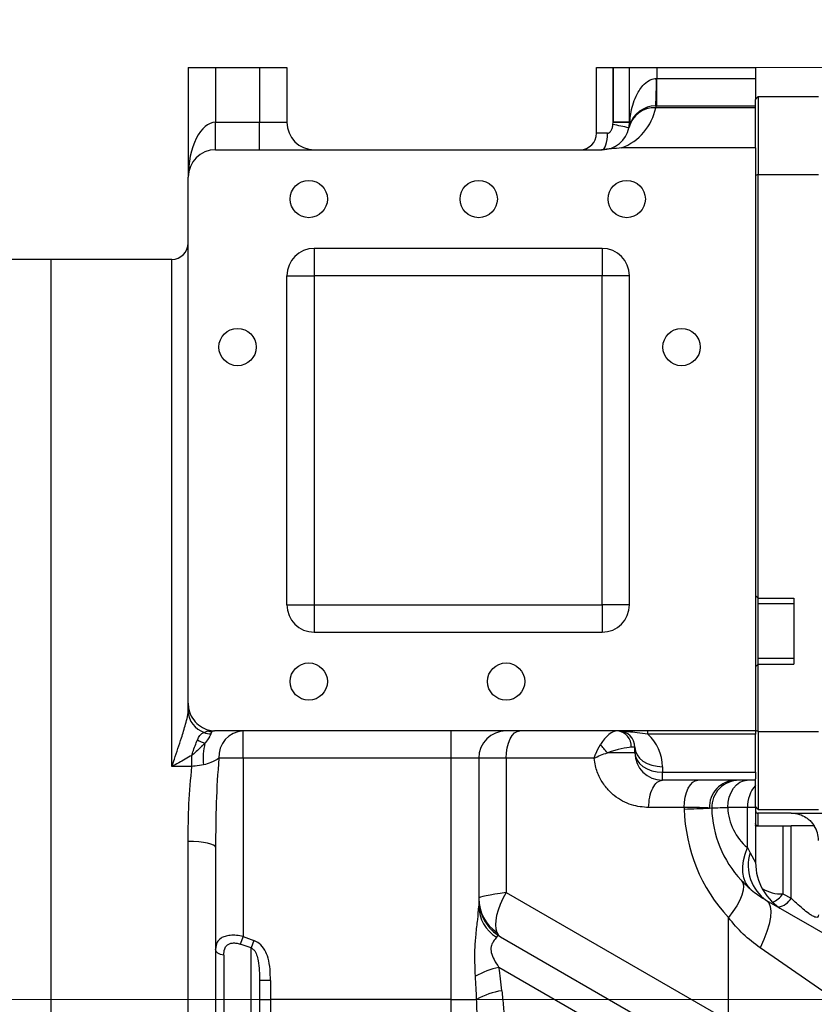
# Model space of a CAD drawing. Header units: millimetres. Extents: x -7 to 844, y 0 to 594.
# Tile 43 of 137: x 261 to 272, y 311 to 325. Entities that reach past the tile are written whole.
import ezdxf

# ---------------------------------------------------------------- set-up
doc = ezdxf.new("R2010")
doc.units = ezdxf.units.MM
doc.styles.add('SLDTEXTSTYLE2', font='HYSWLONGFANGSONG.TTF', dxfattribs={"bigfont": 'bigfont'})
doc.styles.add('SLDTEXTSTYLE3', font='HYSWLONGFANGSONG.TTF')
doc.dimstyles.new('SLDDIMSTYLE1', dxfattribs={"dimtxt": 9.875366, "dimasz": 4.884615, "dimexe": 0, "dimexo": 0.0625, "dimgap": 2.468842, "dimtad": 2, "dimlfac": 13, "dimrnd": 1e-09, "dimzin": 12, "dimdsep": 46, "dimtxsty": 'SLDTEXTSTYLE3', "dimsah": 1, "dimcen": 0.09, "dimadec": 0, "dimazin": 3, "dimtfac": 1, "dimtdec": 3, "dimtofl": 0, "dimtmove": 0, "dimatfit": 3, "dimfxl": 1, "dimfrac": 2, "dimtolj": 1, "dimtzin": 12, "dimarcsym": 0})
doc.dimstyles.new('SLDDIMSTYLE13', dxfattribs={"dimtxt": 9.875366, "dimasz": 4.884615, "dimexe": 0, "dimexo": 0.0625, "dimgap": 2.468842, "dimtad": 0, "dimtih": 1, "dimtoh": 1, "dimlfac": 5, "dimrnd": 1e-09, "dimzin": 12, "dimdsep": 46, "dimtxsty": 'SLDTEXTSTYLE3', "dimblk1": 'NONE', "dimblk2": 'NONE', "dimsah": 1, "dimcen": 0, "dimadec": 0, "dimazin": 3, "dimtfac": 1, "dimtdec": 3, "dimtofl": 0, "dimtmove": 0, "dimatfit": 3, "dimldrblk": 'NONE', "dimfxl": 1, "dimfrac": 2, "dimtolj": 1, "dimtzin": 12, "dimarcsym": 0})
doc.dimstyles.new('SLDDIMSTYLE14', dxfattribs={"dimtxt": 9.875366, "dimasz": 4.884615, "dimexe": 0, "dimexo": 0.0625, "dimgap": 2.468842, "dimtad": 0, "dimtih": 1, "dimtoh": 1, "dimlfac": 5, "dimrnd": 1e-09, "dimzin": 12, "dimdsep": 46, "dimtxsty": 'SLDTEXTSTYLE3', "dimblk1": 'NONE', "dimblk2": 'NONE', "dimsah": 1, "dimcen": 0, "dimadec": 0, "dimazin": 3, "dimtfac": 1, "dimtdec": 3, "dimtmove": 0, "dimatfit": 3, "dimldrblk": 'NONE', "dimfxl": 1, "dimfrac": 2, "dimtolj": 1, "dimtzin": 12, "dimarcsym": 0})
doc.dimstyles.new('SLDDIMSTYLE15', dxfattribs={"dimtxt": 9.875366, "dimasz": 4.884615, "dimexe": 0, "dimexo": 0.0625, "dimgap": 2.468842, "dimtad": 0, "dimtih": 1, "dimtoh": 1, "dimlfac": 5, "dimrnd": 1e-09, "dimzin": 12, "dimdsep": 46, "dimtxsty": 'SLDTEXTSTYLE3', "dimblk1": 'NONE', "dimblk2": 'NONE', "dimsah": 1, "dimcen": 0, "dimadec": 0, "dimazin": 3, "dimtfac": 1, "dimtdec": 3, "dimtmove": 0, "dimatfit": 3, "dimldrblk": 'NONE', "dimfxl": 1, "dimfrac": 2, "dimtolj": 1, "dimtzin": 12, "dimarcsym": 0})
doc.dimstyles.new('SLDDIMSTYLE2', dxfattribs={"dimtxt": 8.4646, "dimasz": 4.884615, "dimexe": 0, "dimexo": 0.0625, "dimgap": 2.11615, "dimtad": 2, "dimlfac": 13, "dimrnd": 1e-09, "dimzin": 12, "dimdsep": 46, "dimtxsty": 'SLDTEXTSTYLE3', "dimsah": 1, "dimcen": 0.09, "dimadec": 0, "dimazin": 3, "dimtfac": 1, "dimtdec": 3, "dimtofl": 0, "dimtmove": 0, "dimatfit": 3, "dimfxl": 1, "dimfrac": 2, "dimtolj": 1, "dimtzin": 12, "dimarcsym": 0})
doc.dimstyles.new('SLDDIMSTYLE8', dxfattribs={"dimtxt": 9.875366, "dimasz": 4.884615, "dimexe": 0, "dimexo": 0.0625, "dimgap": 2.468842, "dimtad": 0, "dimtih": 1, "dimtoh": 1, "dimlfac": 3, "dimrnd": 1e-09, "dimzin": 12, "dimdsep": 46, "dimtxsty": 'SLDTEXTSTYLE3', "dimblk1": 'NONE', "dimblk2": 'NONE', "dimsah": 1, "dimcen": 0, "dimadec": 0, "dimazin": 3, "dimtol": 1, "dimtp": 0.015, "dimtfac": 1, "dimtdec": 3, "dimtmove": 0, "dimatfit": 3, "dimldrblk": 'NONE', "dimfxl": 1, "dimfrac": 2, "dimtolj": 1, "dimtzin": 12, "dimarcsym": 0})

# ---------------------------------------------------------------- blocks, each defined once
blk = doc.blocks.new('_D_1')
at = {"color": 7, "linetype": 'Continuous', "lineweight": 18}
for p, q in [((280.678, 393.721), (61.134, 393.721)), ((62.134, 126.875), (62.134, 393.721)), ((197.046, 126.875), (61.134, 126.875))]:
    blk.add_line(p, q, dxfattribs=at)
for points in [[(62.134, 393.721), (61.382, 388.836), (62.885, 388.836)], [(62.134, 126.875), (62.885, 131.759), (61.382, 131.759)]]:
    blk.add_solid(points, dxfattribs=at)
at = {"color": 7, "linetype": 'Continuous', "lineweight": 18, "insert": (50.196, 251.655), "char_height": 9.2604, "attachment_point": 1, "rotation": 90, "style": 'SLDTEXTSTYLE3'}
blk.add_mtext('3469', dxfattribs=at)
blk = doc.blocks.new('_D_6')
at = {"color": 7, "linetype": 'Continuous', "lineweight": 18}
for p, q in [((280.678, 393.721), (82.321, 393.721)), ((83.321, 393.721), (83.321, 158.336)), ((275.155, 158.336), (82.321, 158.336))]:
    blk.add_line(p, q, dxfattribs=at)
for points in [[(83.321, 393.721), (82.569, 388.836), (84.072, 388.836)], [(83.321, 158.336), (84.072, 163.221), (82.569, 163.221)]]:
    blk.add_solid(points, dxfattribs=at)
at = {"color": 7, "linetype": 'Continuous', "lineweight": 18, "insert": (71.383, 267.385), "char_height": 9.2604, "attachment_point": 1, "rotation": 90, "style": 'SLDTEXTSTYLE3'}
blk.add_mtext('3060', dxfattribs=at)
blk = doc.blocks.new('_D_10')
at = {"color": 7, "linetype": 'Continuous', "lineweight": 18}
for p, q in [((183.755, 319.798), (183.755, 341.625)), ((280.678, 300.759), (280.678, 341.625)), ((183.755, 340.625), (280.678, 340.625))]:
    blk.add_line(p, q, dxfattribs=at)
for points in [[(183.755, 340.625), (188.639, 339.873), (188.639, 341.376)], [(280.678, 340.625), (275.793, 341.376), (275.793, 339.873)]]:
    blk.add_solid(points, dxfattribs=at)
at = {"color": 7, "linetype": 'Continuous', "lineweight": 18, "insert": (224.808, 350.857), "char_height": 7.9375, "attachment_point": 1, "style": 'SLDTEXTSTYLE3'}
blk.add_mtext('1260', dxfattribs=at)
blk = doc.blocks.new('_D_14')
at = {"color": 7, "linetype": 'Continuous', "lineweight": 18}
for p, q in [((270.947, 324.028), (409.462, 324.028)), ((408.462, 324.028), (408.462, 310.952)), ((258.193, 310.952), (409.462, 310.952))]:
    blk.add_line(p, q, dxfattribs=at)
for points in [[(408.462, 324.028), (407.71, 319.144), (409.213, 319.144)], [(408.462, 310.952), (409.213, 315.836), (407.71, 315.836)]]:
    blk.add_solid(points, dxfattribs=at)
at = {"color": 7, "linetype": 'Continuous', "lineweight": 18, "insert": (398.23, 311.934), "char_height": 7.9375, "attachment_point": 1, "rotation": 90, "style": 'SLDTEXTSTYLE3'}
blk.add_mtext('170', dxfattribs=at)
blk = doc.blocks.new('_D_15')
at = {"color": 7, "linetype": 'Continuous', "lineweight": 18}
for p, q in [((258.193, 310.952), (409.462, 310.952)), ((408.462, 310.952), (408.462, 295.567)), ((285.87, 295.567), (409.462, 295.567))]:
    blk.add_line(p, q, dxfattribs=at)
for points in [[(408.462, 310.952), (407.71, 306.067), (409.213, 306.067)], [(408.462, 295.567), (409.213, 300.452), (407.71, 300.452)]]:
    blk.add_solid(points, dxfattribs=at)
at = {"color": 7, "linetype": 'Continuous', "lineweight": 18, "insert": (398.23, 297.703), "char_height": 7.9375, "attachment_point": 1, "rotation": 90, "style": 'SLDTEXTSTYLE3'}
blk.add_mtext('200', dxfattribs=at)
blk = doc.blocks.new('_D_28')
at = {"color": 7, "linetype": 'Continuous', "lineweight": 18}
blk.add_line((754.604, 285.289), (748.254, 285.289), dxfattribs=at)
at = {"color": 7, "linetype": 'Continuous', "lineweight": 18, "char_height": 9.2604, "attachment_point": 1}
for s, insert, style in [('10H7深15', (669.173, 320.457), 'SLDTEXTSTYLE2'), ('%%c', (657.557, 320.457), 'SLDTEXTSTYLE3'), ('Depth 15', (665.328, 308.23), 'SLDTEXTSTYLE3')]:
    blk.add_mtext(s, dxfattribs=dict(at, insert=insert, style=style))
blk = doc.blocks.new('_None')
blk = doc.blocks.new('_D_45')
at = {"color": 7, "linetype": 'Continuous', "lineweight": 18}
blk.add_line((521.285, 333.673), (471.743, 333.673), dxfattribs=at)
at = {"color": 7, "linetype": 'Continuous', "lineweight": 18, "char_height": 9.2604, "attachment_point": 1}
for s, insert, style in [('H8通', (502.411, 345.611), 'SLDTEXTSTYLE2'), ('%%c', (482.152, 345.611), 'SLDTEXTSTYLE3'), ('2-', (471.743, 345.611), 'SLDTEXTSTYLE3'), ('30', (493.768, 345.611), 'SLDTEXTSTYLE3')]:
    blk.add_mtext(s, dxfattribs=dict(at, insert=insert, style=style))
blk = doc.blocks.new('_D_46')
at = {"color": 7, "linetype": 'Continuous', "lineweight": 18}
blk.add_line((688.896, 334.435), (722.792, 334.435), dxfattribs=at)
at = {"color": 7, "linetype": 'Continuous', "lineweight": 18, "attachment_point": 1}
for s, insert, char_height, style in [('通', (714.149, 346.373), 9.26, 'SLDTEXTSTYLE2'), ('8-', (690.483, 346.373), 9.2604, 'SLDTEXTSTYLE3'), ('M20', (700.893, 346.373), 9.2604, 'SLDTEXTSTYLE3')]:
    blk.add_mtext(s, dxfattribs=dict(at, insert=insert, char_height=char_height, style=style))
blk = doc.blocks.new('_D_55')
at = {"color": 7, "linetype": 'Continuous', "lineweight": 18}
blk.add_line((512.91, 531.632), (472.011, 531.632), dxfattribs=at)
at = {"color": 7, "linetype": 'Continuous', "lineweight": 18, "attachment_point": 1}
for s, insert, char_height, style in [('通', (502.68, 543.569), 9.26, 'SLDTEXTSTYLE2'), ('%%c', (482.421, 543.569), 9.2604, 'SLDTEXTSTYLE3'), ('8-', (472.011, 543.569), 9.2604, 'SLDTEXTSTYLE3'), ('22', (494.037, 543.569), 9.2604, 'SLDTEXTSTYLE3')]:
    blk.add_mtext(s, dxfattribs=dict(at, insert=insert, char_height=char_height, style=style))

msp = doc.modelspace()

# ---------------------------------------------------------------- linework, layer by layer
at = {"color": 7, "linetype": 'Continuous', "lineweight": 25}
for p, q in [((262.985349, 324.028446), (263.369965, 324.028446)), ((262.985349, 324.028446), (262.985349, 322.489984)), ((263.369965, 324.028446), (263.369965, 323.259215)), ((263.369965, 324.028446), (263.985349, 324.028446)), ((263.985349, 324.028446), (264.369965, 324.028446)), ((263.985349, 324.028446), (263.985349, 323.259215)), ((264.369965, 324.028446), (264.369965, 323.259215)), ((268.716111, 323.105369), (268.716111, 324.028446)), ((268.716111, 324.028446), (268.94688, 324.028446)), ((268.94688, 324.028446), (268.94688, 323.257676)), ((268.94688, 324.028446), (268.946888, 324.028446)), ((268.946888, 323.259215), (268.946888, 324.028446)), ((268.946888, 324.028446), (269.177657, 324.028446)), ((269.177657, 323.259215), (269.177657, 324.028446)), ((269.177657, 324.028446), (269.562273, 324.028446)), ((269.562273, 324.028446), (269.562273, 323.874599)), ((269.562273, 324.028446), (270.94688, 324.028446)), ((270.94688, 324.028446), (270.94688, 323.874599)), ((269.554502, 323.874599), (269.562273, 323.874599)), ((269.562273, 323.489984), (269.562273, 323.874599)), ((269.562273, 323.874599), (270.94688, 323.874599)), ((270.94688, 323.874599), (270.94688, 323.580753)), ((270.985342, 323.619224), (270.946879, 323.580766)), ((270.94688, 323.222371), (270.94688, 323.580767)), ((270.985343, 323.619215), (271.831495, 323.619215)), ((269.546731, 323.489984), (269.546731, 323.464438)), ((269.546731, 323.489984), (270.94688, 323.489984)), ((270.94688, 323.464438), (269.546731, 323.464438)), ((263.369965, 322.874599), (263.369965, 323.259215)), ((263.369965, 323.259215), (263.985349, 323.259215)), ((263.985349, 322.874599), (263.985349, 323.259215)), ((263.985349, 323.259215), (264.369965, 323.259215)), ((269.177657, 323.259215), (268.946888, 323.259215)), ((268.94533, 323.228446), (268.94688, 323.257676)), ((269.177638, 323.255369), (268.94688, 323.257676)), ((270.94688, 322.899424), (270.94688, 323.222371)), ((268.869961, 323.105369), (268.716111, 323.105369)), ((263.369965, 322.874599), (268.786117, 322.874599)), ((270.94688, 322.899424), (269.066823, 322.899424)), ((270.94688, 322.899424), (270.94688, 314.720753)), ((262.985349, 315.108389), (262.985349, 322.489984)), ((270.985342, 322.527369), (270.94688, 322.514099)), ((270.985342, 316.580753), (270.985342, 322.527369)), ((270.985342, 322.527369), (271.831497, 322.527361)), ((268.793042, 321.489984), (264.75458, 321.489984)), ((264.75458, 321.489984), (264.75458, 321.105369)), ((268.793042, 321.489984), (268.793042, 321.105369)), ((261.062273, 321.336138), (259.75458, 321.336138)), ((262.75458, 321.336138), (261.062273, 321.336138)), ((261.062273, 300.566907), (261.062273, 321.336138)), ((264.369965, 316.489984), (264.369965, 321.105369)), ((264.369965, 321.105369), (264.75458, 321.105369)), ((268.793042, 321.105369), (264.75458, 321.105369)), ((264.75458, 321.105369), (264.75458, 316.489984)), ((268.793042, 316.489984), (268.793042, 321.105369)), ((269.177657, 321.105369), (268.793042, 321.105369)), ((269.177657, 316.489984), (269.177657, 321.105369)), ((264.369965, 316.489984), (264.75458, 316.489984)), ((264.75458, 316.489984), (264.75458, 316.105369)), ((264.75458, 316.489984), (268.793042, 316.489984)), ((269.177657, 316.489984), (268.793042, 316.489984)), ((268.793042, 316.489984), (268.793042, 316.105369)), ((270.985342, 316.580753), (270.94688, 316.619215)), ((270.985342, 316.580753), (271.485342, 316.580753)), ((270.985342, 316.50383), (270.985342, 316.580753)), ((270.985342, 315.734599), (270.985342, 316.50383)), ((271.485342, 316.50383), (270.985342, 316.50383)), ((271.485342, 316.580753), (271.485342, 315.657676)), ((264.75458, 316.105369), (268.793042, 316.105369)), ((271.485342, 315.734599), (270.985342, 315.734599)), ((270.985342, 315.657676), (270.985342, 315.734599)), ((270.985342, 315.657676), (270.94688, 315.619215)), ((270.985347, 314.711067), (270.985342, 315.657676)), ((270.985342, 315.657676), (271.485342, 315.657676)), ((262.985349, 314.995192), (262.985349, 315.108389)), ((263.207313, 314.699302), (263.258547, 314.721455)), ((263.317514, 314.710827), (263.303243, 314.680081)), ((263.32539, 314.723386), (263.356443, 314.720994)), ((263.343238, 314.719954), (263.352481, 314.720745)), ((263.356437, 314.720753), (263.352481, 314.720745)), ((263.369965, 314.720753), (263.356437, 314.720753)), ((270.94688, 314.720753), (263.369965, 314.720753)), ((263.75458, 314.336138), (263.75458, 314.720753)), ((266.677657, 314.336138), (266.677657, 314.720753)), ((269.435191, 314.675693), (269.435191, 314.720753)), ((270.985342, 314.711066), (270.946879, 314.724337)), ((270.94688, 314.720753), (270.94688, 314.675693)), ((270.985343, 314.711067), (271.831495, 314.711061)), ((270.94688, 314.675693), (269.435191, 314.675693)), ((270.94688, 314.141097), (270.94688, 314.675693)), ((269.25458, 314.489984), (269.203052, 314.489984)), ((269.25458, 314.413061), (269.25458, 314.489984)), ((263.037261, 314.22105), (263.037261, 314.377003)), ((263.75458, 314.336138), (263.414533, 314.336138)), ((263.75458, 314.336138), (263.75458, 311.837327)), ((266.677657, 314.336138), (263.75458, 314.336138)), ((267.062273, 314.336138), (266.677657, 314.336138)), ((266.677657, 310.951523), (266.677657, 314.336138)), ((267.062273, 314.336138), (267.062273, 312.261676)), ((267.446888, 314.336138), (267.062273, 314.336138)), ((267.446888, 314.336138), (267.446888, 312.45269)), ((268.681513, 314.336138), (267.446888, 314.336138)), ((263.037261, 314.22105), (262.75458, 314.22105)), ((269.639196, 314.21802), (269.639196, 314.141097)), ((269.639196, 314.141097), (270.94688, 314.141097)), ((269.639196, 314.028446), (269.639196, 314.141097)), ((270.94688, 314.141097), (270.94688, 314.048002)), ((270.94688, 314.028446), (269.639196, 314.028446)), ((270.94688, 313.657674), (270.94688, 314.048002)), ((269.946901, 313.64383), (269.446888, 313.64383)), ((270.331736, 313.633713), (270.299462, 313.637184)), ((270.834237, 313.64383), (270.557105, 313.64383)), ((270.834237, 313.082451), (270.834237, 313.64383)), ((270.94688, 313.64383), (270.834237, 313.64383)), ((270.985342, 313.619215), (270.94688, 313.657676)), ((270.94688, 313.64383), (270.94688, 313.396138)), ((270.985342, 313.619215), (271.831497, 313.619209)), ((271.446888, 313.566907), (270.977649, 313.566907)), ((270.946888, 313.395794), (270.946888, 312.874599)), ((271.331503, 313.388446), (271.331503, 312.432354)), ((271.331503, 313.388446), (271.446888, 313.388446)), ((271.446888, 312.374169), (271.446888, 313.388446)), ((262.985349, 302.305094), (262.985349, 313.169587)), ((263.369965, 313.087437), (263.369965, 302.625332)), ((270.834237, 313.082451), (270.869865, 313.008007)), ((270.869865, 313.008007), (270.946888, 312.874599)), ((267.446888, 312.45269), (270.566514, 310.651573)), ((271.331503, 312.432354), (271.446888, 312.374169)), ((271.100435, 312.341834), (272.874206, 311.317746)), ((270.566514, 310.651573), (270.566514, 312.100368)), ((263.75458, 311.837327), (263.715713, 311.729672)), ((263.75458, 311.837327), (263.907827, 311.78166)), ((267.369965, 311.830928), (272.630192, 308.793934)), ((263.869665, 311.677267), (263.715713, 311.729672)), ((263.907827, 311.78166), (263.869665, 311.677267)), ((263.869665, 310.191477), (263.869665, 311.677267)), ((272.489591, 310.651573), (271.011448, 311.67566)), ((263.484058, 311.573259), (263.484058, 310.292277)), ((271.032438, 309.272282), (267.345868, 311.400724)), ((263.985349, 311.218955), (263.985349, 310.670812)), ((264.139196, 311.218955), (263.985349, 311.218955)), ((264.139196, 311.218955), (264.139196, 310.951523)), ((263.985349, 310.951523), (264.139196, 310.951523)), ((264.139196, 310.951523), (264.139196, 310.67534)), ((266.677657, 310.951523), (264.139196, 310.951523)), ((266.677657, 310.951523), (267.032513, 310.951523))]:
    msp.add_line(p, q, dxfattribs=at)
at = {"color": 8, "linetype": 'Continuous', "lineweight": 25}
for p, q in [((262.75458, 314.22105), (262.75458, 321.336138)), ((266.677657, 306.755364), (266.677657, 310.951523))]:
    msp.add_line(p, q, dxfattribs=at)
at = {"color": 7, "linetype": 'Continuous', "lineweight": 25, "flags": 128}
for points in [[(268.793042, 322.874599), (268.808048, 322.879034), (268.822477, 322.892166), (268.835776, 322.913491), (268.847432, 322.94219), (268.856998, 322.97716), (268.864106, 323.017057), (268.868483, 323.060348), (268.869961, 323.105369)], [(267.446888, 314.336138), (267.450583, 314.411173), (267.461526, 314.483324), (267.479298, 314.549819), (267.503214, 314.608102), (267.532355, 314.655934), (267.565603, 314.691476), (267.601678, 314.713363), (267.639196, 314.720753)], [(269.25458, 314.489984), (269.26197, 314.436926), (269.283857, 314.385908), (269.3194, 314.338889), (269.367231, 314.297676), (269.425515, 314.263854), (269.49201, 314.238722), (269.564161, 314.223246), (269.639196, 314.21802)], [(269.25458, 314.413061), (269.26197, 314.360003), (269.283857, 314.308985), (269.3194, 314.261966), (269.367231, 314.220753), (269.425515, 314.186931), (269.49201, 314.161799), (269.564161, 314.146323), (269.639196, 314.141097)], [(269.946901, 313.64383), (269.950596, 313.718865), (269.961539, 313.791016), (269.97931, 313.857511), (270.003226, 313.915794), (270.032368, 313.963626), (270.065615, 313.999168), (270.101691, 314.021055), (270.139208, 314.028446)], [(270.557105, 313.64383), (270.562331, 313.718865), (270.577807, 313.791016), (270.60294, 313.857511), (270.636762, 313.915794), (270.677974, 313.963626), (270.724993, 313.999168), (270.776012, 314.021055), (270.829069, 314.028446)], [(270.946888, 313.395794), (270.946888, 313.395794)], [(263.369965, 313.087437), (263.362575, 313.103464), (263.340688, 313.118875), (263.305145, 313.133077), (263.257314, 313.145526), (263.19903, 313.155743), (263.132535, 313.163334), (263.060384, 313.168009), (262.985349, 313.169587)], [(270.886664, 312.490722), (270.841778, 312.537478), (270.807054, 312.594558), (270.78315, 312.660882), (270.770519, 312.735192), (270.769399, 312.816082), (270.779813, 312.902017), (270.801563, 312.991372), (270.834237, 313.082451)], [(270.744487, 312.624972), (270.766844, 312.588406), (270.776143, 312.540944), (270.772175, 312.483647), (270.755029, 312.417793), (270.725089, 312.344853), (270.683021, 312.266455), (270.629767, 312.184349), (270.566514, 312.100368)], [(271.100435, 312.341834), (271.133457, 312.309635), (271.154128, 312.258688), (271.161837, 312.190499), (271.156357, 312.107085), (271.137848, 312.010913), (271.106859, 311.904827), (271.064306, 311.791963), (271.011448, 311.67566)], [(263.484058, 311.573259), (263.460371, 311.577887), (263.438381, 311.584564), (263.418674, 311.593111), (263.401777, 311.603299), (263.388143, 311.614857), (263.378135, 311.627475), (263.372021, 311.640816), (263.369965, 311.654523)]]:
    msp.add_lwpolyline(points, dxfattribs=at)
at = {"color": 7, "linetype": 'Continuous', "lineweight": 25}
for centre in [(264.677649, 322.182292), (267.062265, 322.182292), (269.139188, 322.182292), (263.677649, 320.105369), (269.908419, 320.105369), (264.677649, 315.413061), (267.44688, 315.413061)]:
    msp.add_circle(centre, 0.261538, dxfattribs=at)
at = {"color": 7, "linetype": 'Continuous', "lineweight": 18}
for centre, radius, start, end in [((280.677657, 210.182292), 183.538462, 30, 171.45435339), ((354.464036, 253.210041), 98.135872, 20.78106045, 194.20803626)]:
    msp.add_arc(centre, radius, start, end, dxfattribs=at)
at = {"color": 7, "linetype": 'Continuous', "lineweight": 25}
for centre, radius, start, end in [((264.789549, 323.778485), 4.765922, 356.52953, 1.1555653), ((268.793042, 323.618284), 0.769231, 290.8495409, 348.463041), ((269.526319, 323.098965), 0.366043, 86.8032474, 166.8416907), ((269.546731, 323.105369), 0.384615, 90, 163.6564727), ((269.52289, 323.102577), 0.362645, 86.2306306, 162.1731867), ((264.75458, 323.259215), 0.384615, 180, 270), ((268.793042, 323.259215), 0.153846, 359.4270398, 0), ((268.793042, 323.259215), 0.384615, 348.463041, 0), ((268.928889, 323.285853), 0.259049, 343.8040129, 7.9824546), ((268.793042, 323.259215), 0.384615, 270, 348.463041), ((260.489556, 281.518459), 42.558467, 78.2312296, 78.5398662), ((269.546731, 323.105369), 0.384615, 163.6564727, 168.463041), ((268.485342, 323.105369), 0.230769, 270, 0), ((263.369965, 322.489984), 0.384615, 90, 180), ((262.75458, 321.566907), 0.230769, 270, 0), ((264.75458, 321.105369), 0.384615, 90, 180), ((268.793042, 321.105369), 0.384615, 0, 90), ((264.75458, 316.489984), 0.384615, 180, 270), ((268.793042, 316.489984), 0.384615, 270, 0), ((263.313111, 315.009866), 0.32809, 182.563445, 251.1878806), ((263.287327, 314.849641), 0.170306, 241.9770003, 275.3624419), ((263.313905, 314.859706), 0.148922, 248.1779703, 271.3886832), ((263.355726, 314.643941), 0.077032, 99.3292543, 119.7391514), ((263.778325, 314.357131), 0.364397, 93.7361347, 183.3026853), ((267.446888, 314.336138), 0.384615, 90, 180), ((268.986545, 314.504407), 0.216986, 356.188739, 85.5980503), ((269.023811, 314.489984), 0.230769, 0, 90), ((263.312978, 314.896709), 0.358999, 236.7026102, 255.1344426), ((269.023811, 314.21802), 0.615385, 0, 48.0491399), ((264.050459, 314.335779), 0.856726, 165.5387585, 186.2070852), ((269.639196, 314.413061), 0.384615, 180, 270), ((270.676344, 313.65139), 0.37715, 91.2779505, 182.1586808), ((270.716218, 313.64383), 0.384615, 90, 181.5072514), ((271.283642, 313.657635), 0.449618, 138.503548, 181.7594428), ((270.946899, 313.645683), 1, 180.1061427, 181.2487052), ((269.622219, 326.911307), 13.291389, 271.4007761, 272.9206874), ((272.254281, 313.67418), 2.307692, 181.2487052, 222.9989904), ((271.869665, 313.67418), 1.538462, 181.5072514, 222.9989904), ((271.325737, 313.67418), 0.769231, 182.2612033, 230.2863863), ((271.446888, 313.182292), 0.384615, 0, 32.4117544), ((271.446866, 312.834725), 0.602459, 163.2842337, 234.898319), ((271.716119, 312.874599), 0.769231, 180.0758807, 240), ((267.642676, 312.374382), 0.580417, 180.3984202, 235.9159105), ((267.677657, 312.363867), 0.615385, 180, 240), ((267.587484, 312.272275), 0.525318, 181.156037, 238.0541572), ((267.562728, 310.318622), 1.103619, 101.3322623, 119.6575433), ((267.528965, 310.093379), 0.9914, 98.2248963, 120.0502145)]:
    msp.add_arc(centre, radius, start, end, dxfattribs=at)
at = {"color": 8, "linetype": 'Continuous', "lineweight": 25}
for centre, radius, start, end in [((271.314831, 312.961847), 0.529755, 238.6255675, 271.8035018), ((271.048224, 312.640595), 0.351584, 293.0803391, 323.6800529), ((271.213029, 312.514379), 0.272669, 282.1109671, 329.0553884)]:
    msp.add_arc(centre, radius, start, end, dxfattribs=at)
at = {"color": 7, "linetype": 'Continuous', "lineweight": 25}
for centre, major_axis, ratio, start_param, end_param in [((263.369965, 322.489984), (0, 0.769231), 0.5, 0, 1.570796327), ((268.869965, 314.336138), (0.167068, 0.377733), 0.433570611, 0.18946502, 1.236654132), ((268.869965, 314.336138), (0.383833, 0.137868), 0.177868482, 0.459797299, 1.506987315), ((267.831503, 312.45269), (0.769214, 0.082654), 0.061100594, 2.087829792, 3.135027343), ((267.831503, 312.45269), (0.470236, 0.615467), 0.413835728, 1.877033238, 2.924230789), ((267.677657, 311.209166), (-0.356606, 0.63055), 0.180389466, 5.986122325, 6.410000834), ((267.677657, 312.541513), (0.296274, 0.716216), 0.352394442, 2.824146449, 3.09506497), ((266.464511, 307.70877), (0.366763, 4.899193), 0.189891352, 5.483879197, 5.579985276), ((266.677657, 307.585711), (0.136699, 4.899678), 0.073372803, 5.471711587, 5.567817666)]:
    msp.add_ellipse(centre, major_axis=major_axis, ratio=ratio, start_param=start_param, end_param=end_param, dxfattribs=at)
for points, knots in [([(269.185428, 323.321827), (269.18835, 323.340177), (269.204084, 323.43899), (269.250086, 323.600357), (269.34342, 323.76177), (269.435213, 323.842825), (269.505384, 323.871452), (269.540962, 323.873732), (269.554502, 323.874599)], [0, 0, 0, 0, 0.085311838, 0.459396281, 0.710087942, 0.863651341, 0.948109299, 1, 1, 1, 1]), ([(269.177657, 323.259215), (269.177677, 323.259408), (269.177742, 323.260056), (269.178417, 323.266553), (269.180512, 323.285685), (269.183219, 323.305587), (269.185428, 323.321827)], [0, 0, 0, 0, 0.083316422, 0.27859641, 0.411314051, 1, 1, 1, 1]), ([(268.869961, 323.105369), (268.874718, 323.105885), (268.883276, 323.106814), (268.897179, 323.11443), (268.908105, 323.124841), (268.922459, 323.14464), (268.936032, 323.175461), (268.942933, 323.206993), (268.945006, 323.225551), (268.94533, 323.228446)], [0, 0, 0, 0, 0.095634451, 0.17202956, 0.306180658, 0.384172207, 0.64185099, 0.944136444, 1, 1, 1, 1]), ([(269.066823, 322.899424), (269.020023, 322.895802), (268.926364, 322.888554), (268.832886, 322.879253), (268.786117, 322.874599)], [0, 0, 0, 0, 0.4996766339, 1, 1, 1, 1]), ([(268.786117, 322.874599), (268.788188, 322.874599), (268.790525, 322.874599), (268.792785, 322.874599), (268.793042, 322.874599)], [0, 0, 0, 0, 0.886399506, 1, 1, 1, 1]), ([(262.985349, 315.108389), (262.987335, 315.078997), (262.992265, 315.006049), (263.039634, 314.896815), (263.126967, 314.799388), (263.228224, 314.741444), (263.297845, 314.728505), (263.32539, 314.723386)], [0, 0, 0, 0, 0.157395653, 0.390647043, 0.621560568, 0.850276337, 1, 1, 1, 1]), ([(262.75458, 314.22105), (262.754746, 314.221518), (262.766887, 314.255901), (262.812863, 314.387051), (262.87969, 314.583664), (262.942385, 314.78524), (262.970064, 314.892962), (262.982179, 314.953943), (262.983999, 314.977616), (262.985349, 314.995192)], [0, 0, 0, 0, 0.0018755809, 0.1376105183, 0.5212241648, 0.7640514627, 0.8954049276, 0.9223413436, 1, 1, 1, 1]), ([(263.115893, 314.596646), (263.126506, 314.617236), (263.14235, 314.647976), (263.174179, 314.683523), (263.194284, 314.693097), (263.207313, 314.699302)], [0, 0, 0, 0, 0.416520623, 0.62184711, 1, 1, 1, 1]), ([(263.258547, 314.721455), (263.263039, 314.7221), (263.274008, 314.723676), (263.294909, 314.724344), (263.314883, 314.723716), (263.32539, 314.723386)], [0, 0, 0, 0, 0.247444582, 0.604117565, 1, 1, 1, 1]), ([(263.343238, 314.719954), (263.337705, 314.719192), (263.325269, 314.717478), (263.320282, 314.713201), (263.317514, 314.710827)], [0, 0, 0, 0, 0.444988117, 1, 1, 1, 1]), ([(269.435191, 314.675693), (269.384954, 314.681605), (269.292463, 314.692489), (269.179591, 314.705759), (269.108637, 314.714196), (269.069325, 314.718371), (269.047202, 314.720073), (269.033605, 314.720641), (269.02726, 314.72075), (269.024138, 314.720753), (269.023811, 314.720753)], [0, 0, 0, 0, 0.343834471, 0.633022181, 0.795333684, 0.887513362, 0.948818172, 0.974786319, 0.997362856, 1, 1, 1, 1]), ([(263.037261, 314.377003), (263.037363, 314.377354), (263.037869, 314.379107), (263.039411, 314.384416), (263.044064, 314.400213), (263.066499, 314.474249), (263.093251, 314.540541), (263.115893, 314.596646)], [0, 0, 0, 0, 0.004623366, 0.0230409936, 0.069814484, 0.2127496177, 1, 1, 1, 1]), ([(263.303243, 314.680081), (263.299756, 314.669563), (263.295426, 314.6565), (263.275403, 314.622451), (263.252417, 314.589505), (263.228317, 314.55911), (263.220876, 314.549725)], [0, 0, 0, 0, 0.324539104, 0.403080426, 0.815686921, 1, 1, 1, 1]), ([(263.220876, 314.549725), (263.210161, 314.539011), (263.151609, 314.480462), (263.089312, 314.422837), (263.037556, 314.377262), (263.037261, 314.377003)], [0, 0, 0, 0, 0.182145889, 0.995344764, 1, 1, 1, 1]), ([(268.681513, 314.336138), (268.681621, 314.336486), (268.687443, 314.355327), (268.69498, 314.376748), (268.72107, 314.442444), (268.746232, 314.486634), (268.770041, 314.528448)], [0, 0, 0, 0, 0.0051984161, 0.2813070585, 0.3199593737, 1, 1, 1, 1]), ([(268.869968, 314.413061), (268.851589, 314.434284), (268.81483, 314.47673), (268.78497, 314.511209), (268.770041, 314.528448)], [0, 0, 0, 0, 0.499999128, 1, 1, 1, 1]), ([(263.037261, 314.377003), (262.975633, 314.341257), (262.882541, 314.287262), (262.787367, 314.237817), (262.754988, 314.221258), (262.75458, 314.22105)], [0, 0, 0, 0, 0.659168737, 0.995707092, 1, 1, 1, 1]), ([(263.414533, 314.336138), (263.381812, 314.315119), (263.326508, 314.279595), (263.235796, 314.253715), (263.198755, 314.243148)], [0, 0, 0, 0, 0.591655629, 1, 1, 1, 1]), ([(263.414533, 314.336138), (263.4001, 314.129435), (263.371178, 313.715245), (263.37037, 313.296971), (263.369965, 313.087437)], [0, 0, 0, 0, 0.49905254, 1, 1, 1, 1]), ([(269.446888, 313.64383), (269.366135, 313.65117), (269.195892, 313.666644), (268.993722, 313.778889), (268.848927, 313.919961), (268.756179, 314.060585), (268.700364, 314.204705), (268.686624, 314.3004), (268.681493, 314.336135)], [0, 0, 0, 0, 0.228155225, 0.480996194, 0.618493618, 0.762475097, 0.911300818, 1, 1, 1, 1]), ([(268.681513, 314.336138), (268.710575, 314.351369), (268.768394, 314.381671), (268.83623, 314.402635), (268.869968, 314.413061)], [0, 0, 0, 0, 0.502652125, 1, 1, 1, 1]), ([(262.985349, 313.169587), (262.986195, 313.346598), (262.987891, 313.701592), (263.020775, 314.047581), (263.037261, 314.22105)], [0, 0, 0, 0, 0.498630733, 1, 1, 1, 1]), ([(263.198755, 314.243148), (263.161006, 314.236814), (263.108956, 314.228081), (263.052714, 314.222565), (263.037261, 314.22105)], [0, 0, 0, 0, 0.725244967, 1, 1, 1, 1]), ([(270.299462, 313.637184), (270.269759, 313.639571), (270.209771, 313.644392), (270.071519, 313.64355), (269.975088, 313.643767), (269.946901, 313.64383)], [0, 0, 0, 0, 0.409724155, 0.827459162, 1, 1, 1, 1]), ([(270.557105, 313.64383), (270.547144, 313.643441), (270.477415, 313.640713), (270.397229, 313.637775), (270.34052, 313.635172), (270.334702, 313.634206), (270.331736, 313.633713)], [0, 0, 0, 0, 0.071384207, 0.499707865, 0.745004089, 1, 1, 1, 1]), ([(270.94688, 313.597676), (270.947215, 313.594182), (270.947884, 313.587197), (270.952868, 313.57867), (270.959031, 313.572859), (270.964853, 313.569451), (270.971144, 313.567305), (270.975517, 313.567037), (270.977649, 313.566907)], [0, 0, 0, 0, 0.249518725, 0.498740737, 0.637756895, 0.766083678, 0.885930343, 1, 1, 1, 1]), ([(271.446888, 313.566907), (271.486002, 313.563472), (271.559742, 313.556995), (271.650665, 313.512325), (271.714853, 313.461121), (271.752226, 313.417553), (271.769203, 313.392262), (271.770873, 313.389588), (271.771587, 313.388446)], [0, 0, 0, 0, 0.2334531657, 0.4401242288, 0.5991963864, 0.7592811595, 0.8971331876, 1, 1, 1, 1]), ([(271.446888, 313.566907), (271.449978, 313.566907), (271.456161, 313.566907), (271.511415, 313.566907), (271.620099, 313.566907), (271.793775, 313.566907), (271.996877, 313.566907), (272.142626, 313.566907), (272.215721, 313.566907), (272.216119, 313.566907)], [0, 0, 0, 0, 0.111030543, 0.222170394, 0.413832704, 0.606017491, 0.80238965, 0.998926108, 1, 1, 1, 1]), ([(270.977649, 313.388446), (270.973779, 313.388857), (270.967824, 313.389489), (270.960661, 313.393326), (270.955731, 313.397297), (270.95176, 313.402226), (270.947923, 313.40939), (270.947291, 313.415344), (270.94688, 313.419215)], [0, 0, 0, 0, 0.239456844, 0.36836066, 0.5, 0.63163934, 0.760543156, 1, 1, 1, 1]), ([(270.946888, 313.395794), (270.946888, 313.395797), (270.946887, 313.395803), (270.946886, 313.395843), (270.946884, 313.395886), (270.946883, 313.395927), (270.946882, 313.395965), (270.946881, 313.395998), (270.946881, 313.396028), (270.946881, 313.396057), (270.94688, 313.396085), (270.94688, 313.396108), (270.94688, 313.396125), (270.94688, 313.396135), (270.94688, 313.396138)], [0, 0, 0, 0, 0.321973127, 0.539486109, 0.686600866, 0.786302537, 0.85408645, 0.90039602, 0.932272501, 0.960931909, 0.978892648, 0.988289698, 0.996107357, 1, 1, 1, 1]), ([(270.954573, 313.388446), (270.954018, 313.388484), (270.951244, 313.388677), (270.947698, 313.391483), (270.947136, 313.394474), (270.946888, 313.395794)], [0, 0, 0, 0, 0.122469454, 0.61269571, 1, 1, 1, 1]), ([(270.954573, 313.388446), (270.964337, 313.388446), (270.984071, 313.388446), (271.050109, 313.388446), (271.127039, 313.388446), (271.210219, 313.388446), (271.265833, 313.388446), (271.309562, 313.388446), (271.328766, 313.388446), (271.331503, 313.388446)], [0, 0, 0, 0, 0.235649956, 0.476221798, 0.746168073, 0.837331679, 0.929172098, 0.989905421, 1, 1, 1, 1]), ([(271.771587, 313.388446), (271.77144, 313.388446), (271.770698, 313.388446), (271.757719, 313.388446), (271.715687, 313.388446), (271.647981, 313.388446), (271.584726, 313.388446), (271.525147, 313.388446), (271.479555, 313.388446), (271.453528, 313.388446), (271.446888, 313.388446)], [0, 0, 0, 0, 0.068080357, 0.344630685, 0.620599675, 0.770155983, 0.868251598, 0.927569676, 0.981521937, 1, 1, 1, 1]), ([(270.744487, 312.624972), (270.797595, 312.571991), (270.904703, 312.465139), (271.034829, 312.383163), (271.100435, 312.341834)], [0, 0, 0, 0, 0.495833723, 1, 1, 1, 1]), ([(271.831503, 312.141809), (271.829522, 312.126489), (271.82653, 312.103345), (271.795973, 312.101919), (271.762598, 312.11399), (271.727739, 312.134136), (271.676672, 312.169221), (271.608016, 312.223436), (271.522835, 312.29919), (271.471392, 312.349978), (271.446888, 312.374169)], [0, 0, 0, 0, 0.210820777, 0.318494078, 0.391592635, 0.490236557, 0.537078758, 0.68027973, 0.84770769, 1, 1, 1, 1]), ([(267.016641, 311.277664), (267.013377, 311.343315), (267.006759, 311.47642), (267.008132, 311.674536), (267.022763, 311.876242), (267.050877, 312.07656), (267.058476, 312.200005), (267.062273, 312.261676)], [0, 0, 0, 0, 0.193062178, 0.391428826, 0.577869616, 0.789112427, 1, 1, 1, 1]), ([(271.011448, 311.67566), (270.92995, 311.73737), (270.765201, 311.862119), (270.633211, 312.02039), (270.566514, 312.100368)], [0, 0, 0, 0, 0.494674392, 1, 1, 1, 1]), ([(263.75458, 311.837327), (263.723982, 311.842756), (263.66211, 311.853735), (263.574589, 311.853249), (263.500164, 311.839795), (263.434611, 311.80988), (263.380156, 311.753121), (263.373656, 311.690234), (263.369965, 311.654523)], [0, 0, 0, 0, 0.141598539, 0.28632777, 0.421519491, 0.554699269, 0.747135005, 1, 1, 1, 1]), ([(267.309529, 311.826517), (267.29772, 311.80946), (267.280082, 311.783982), (267.24837, 311.734966), (267.234388, 311.694074), (267.230989, 311.65397), (267.240998, 311.588658), (267.280254, 311.501045), (267.3226, 311.436301), (267.345868, 311.400724)], [0, 0, 0, 0, 0.236756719, 0.353646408, 0.421835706, 0.502650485, 0.568881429, 0.763104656, 1, 1, 1, 1]), ([(263.484058, 311.573259), (263.485981, 311.604292), (263.489251, 311.657054), (263.521985, 311.70912), (263.562149, 311.735285), (263.607516, 311.746308), (263.6608, 311.745267), (263.697386, 311.734877), (263.715713, 311.729672)], [0, 0, 0, 0, 0.2757911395, 0.4689031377, 0.5963195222, 0.7237822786, 0.8616358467, 1, 1, 1, 1]), ([(263.869665, 311.677267), (263.882678, 311.668045), (263.917543, 311.643337), (263.949514, 311.576551), (263.985405, 311.435087), (263.985373, 311.311881), (263.985349, 311.218955)], [0, 0, 0, 0, 0.0955775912, 0.2560822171, 0.4389156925, 1, 1, 1, 1]), ([(264.139196, 311.218955), (264.138517, 311.271391), (264.13715, 311.377033), (264.114249, 311.522546), (264.064277, 311.647637), (263.995798, 311.738026), (263.933423, 311.768964), (263.907827, 311.78166)], [0, 0, 0, 0, 0.243899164, 0.49138743, 0.679083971, 0.868313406, 1, 1, 1, 1]), ([(267.387137, 311.074582), (267.390938, 311.037935), (267.402933, 310.922295), (267.411201, 310.806002), (267.416848, 310.726563)], [0, 0, 0, 0, 0.316902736, 1, 1, 1, 1]), ([(267.043941, 310.610524), (267.041779, 310.688371), (267.038623, 310.801999), (267.033976, 310.915715), (267.032513, 310.951523)], [0, 0, 0, 0, 0.685109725, 1, 1, 1, 1])]:
    msp.add_open_spline(points, degree=3, knots=knots, dxfattribs=at)
for points in [[(270.985341, 323.619221), (270.985341, 323.453911), (270.985341, 323.123293), (270.985341, 322.72601), (270.985341, 322.527369)], [(270.985341, 314.711068), (270.985341, 314.512427), (270.985341, 314.115144), (270.985341, 313.784525), (270.985341, 313.619215)], [(269.25458, 314.413061), (269.248799, 314.413061), (269.237236, 314.413061), (269.148295, 314.413061), (269.021164, 314.413061), (268.920367, 314.413061), (268.869968, 314.413061)], [(269.446888, 313.64383), (269.449779, 313.694229), (269.45556, 313.795027), (269.500031, 313.922159), (269.563597, 314.011101), (269.613996, 314.022664), (269.639196, 314.028446)], [(270.977649, 313.566907), (270.977649, 313.542316), (270.977649, 313.493135), (270.977649, 313.435446), (270.977649, 313.395999), (270.977649, 313.390963), (270.977649, 313.388446)]]:
    msp.add_open_spline(points, degree=3, dxfattribs=at)

# ---------------------------------------------------------------- dimensions: what is measured, and where the dimension line sits
at = {"color": 7, "linetype": 'Continuous', "lineweight": 18}
for p1, text, dimstyle, picture, middle in [((3.286, 2.923341), '8-<>通', 'SLDDIMSTYLE15', '_D_55', (491.667114, 539.014431)), ((4.915706, 3.435323), '2-<>H8通', 'SLDDIMSTYLE13', '_D_45', (495.719839, 341.056069))]:
    dim = msp.add_diameter_dim_2p(p1=p1, p2=(0, 0), text=text, dimstyle=dimstyle, dxfattribs=at)
    dim.commit()
    dim.dimension.update_dxf_attribs({"geometry": picture, "text_midpoint": middle, "dimtype": 163})
for base, p1, p2, dimstyle, picture, middle in [((62.133651, 393.720753), (197.04622, 126.874599), (280.677657, 393.720753), 'SLDDIMSTYLE1', '_D_1', (62.133651, 260.297676)), ((83.320663, 158.336138), (280.677657, 393.720753), (275.155012, 158.336138), 'SLDDIMSTYLE1', '_D_6', (83.320663, 276.028446)), ((408.461635, 310.951523), (270.94688, 324.028446), (258.192944, 310.951523), 'SLDDIMSTYLE2', '_D_14', (408.461635, 317.489984)), ((408.461635, 295.566907), (258.192944, 310.951523), (285.869965, 295.566907), 'SLDDIMSTYLE2', '_D_15', (408.461635, 303.259215))]:
    dim = msp.add_linear_dim(base=base, p1=p1, p2=p2, angle=90, dimstyle=dimstyle, dxfattribs=at)
    dim.commit()
    dim.dimension.update_dxf_attribs({"geometry": picture, "text_midpoint": middle, "dimtype": 160})
dim = msp.add_linear_dim(base=(280.677657, 340.624627), p1=(183.75458, 319.797676), p2=(280.677657, 300.759215), dimstyle='SLDDIMSTYLE2', dxfattribs=at)
dim.commit()
dim.dimension.update_dxf_attribs({"geometry": '_D_10', "text_midpoint": (232.216119, 340.624627), "dimtype": 160})
for p1, text, dimstyle, picture, middle in [((3.431977, 2.05165), '8-M20通', 'SLDDIMSTYLE14', '_D_46', (706.637658, 340.548883)), ((3.197717, 0.941065), '%%c10H7深15\\PDepth 15', 'SLDDIMSTYLE8', '_D_28', (680.650764, 308.580071))]:
    dim = msp.add_diameter_dim_2p(p1=p1, p2=(0, 0), text=text, dimstyle=dimstyle, override={"dimpost": '<>'}, dxfattribs=at)
    dim.commit()
    dim.dimension.update_dxf_attribs({"geometry": picture, "text_midpoint": middle, "dimtype": 163})

doc.saveas('drawing.dxf')
